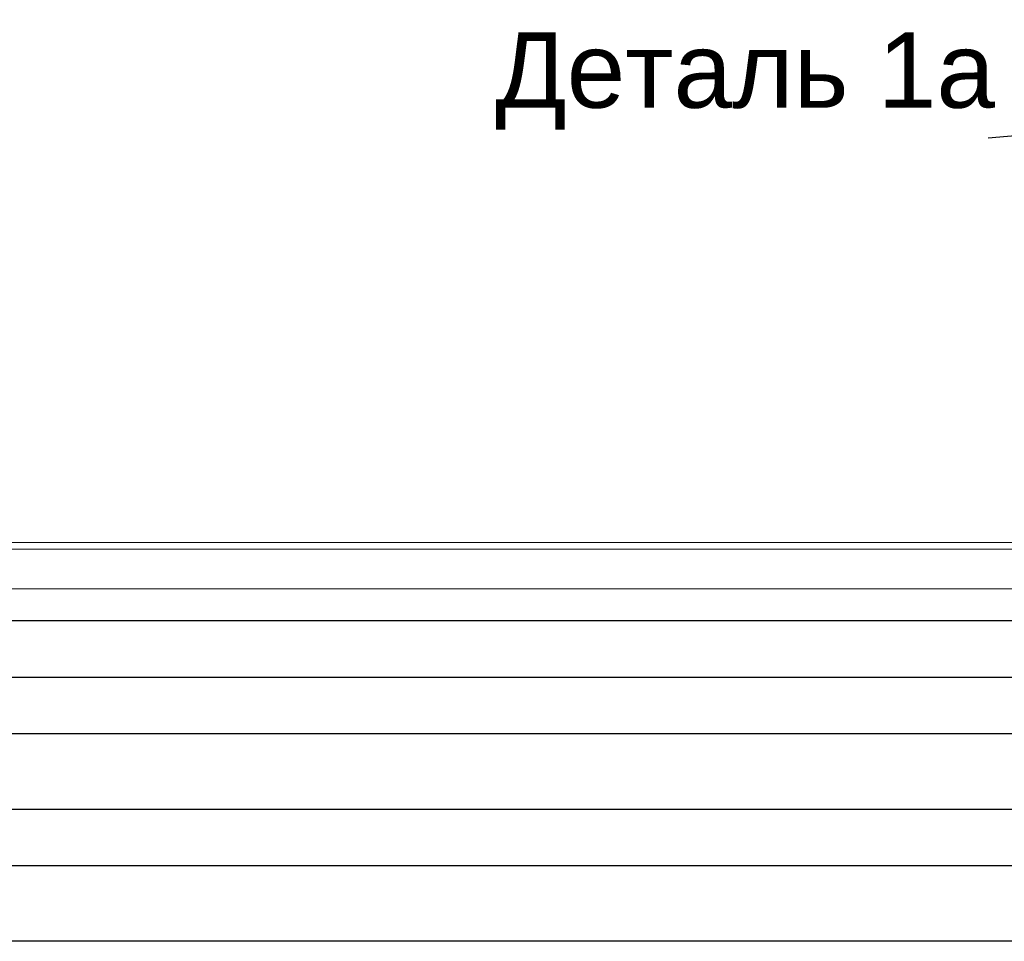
# Model space of a CAD drawing. Header units: millimetres. Extents: x -15683 to 202647, y -7448 to 20513.
# Tile 49 of 114: x 74282 to 76893, y 16164 to 18609. Entities that reach past the tile are written whole.
import ezdxf

# ---------------------------------------------------------------- set-up
doc = ezdxf.new("R2010")
doc.units = ezdxf.units.MM
doc.header["$MEASUREMENT"] = 0
doc.set_wipeout_variables(frame=1)
doc.linetypes.add('Wipeout_Contour', pattern=[1000, 0, -1000])
doc.layers.add('1 Молдинги', color=7, linetype='Continuous')
doc.layers.add('Новый_Фартук парапета', color=7, linetype='Continuous')
for name, color, linetype, lineweight in [('1 Молдинги_Ном._пера__21', 7, 'Continuous', 30), ('Аннотация - Выносная Надпись.Фасад фрагмент_Ном._пера__1', 7, 'Continuous', 15), ('Новый_Фартук парапета_Ном._пера__1', 7, 'Continuous', 15)]:
    doc.layers.add(name, color=color, linetype=linetype, lineweight=lineweight)
doc.styles.add('СГЕНЕРИР_СТИЛЬ_1', font='arial.ttf')
doc.dimstyles.new('СГЕНЕРИР_СТИЛЬ__2', dxfattribs={"dimtxt": 0.18, "dimasz": 182.4, "dimexe": 0.18, "dimexo": 0.0625, "dimgap": 0, "dimtad": 0, "dimtih": 1, "dimtoh": 1, "dimdec": 4, "dimzin": 0, "dimdsep": 46, "dimcen": 0.09, "dimadec": 0, "dimazin": 0, "dimtfac": 1, "dimtdec": 4, "dimtmove": 0, "dimatfit": 3, "dimldrblk": 'ARROWHEAD_11', "dimfxl": 1, "dimtolj": 1, "dimtzin": 0, "dimarcsym": 0})

# ---------------------------------------------------------------- blocks, each defined once
blk = doc.blocks.new('Элемент Разреза_154_2', base_point=(63923.8, 4721.7))
at = {"layer": 'Новый_Фартук парапета_Ном._пера__1', "color": 7, "linetype": 'Continuous', "lineweight": 15}
for p, q in [((77840.9, 17221.7), (35479.5, 17221.7)), ((77840.9, 17204.3), (35461, 17204.3)), ((77421, 17098.9), (35461, 17098.9))]:
    blk.add_line(p, q, dxfattribs=at)
blk = doc.blocks.new('Элемент Разреза_158_2', base_point=(63923.8, 4721.7))
at = {"layer": '1 Молдинги_Ном._пера__21', "color": 7, "linetype": 'Continuous', "lineweight": 30}
for p, q in [((77421, 17014.2), (35890, 17014.2)), ((77471, 16864.2), (35890, 16864.2)), ((77521, 16714.2), (35890, 16714.2)), ((77571, 16514.2), (35890, 16514.2)), ((77691, 16364.2), (35890, 16364.2)), ((77741, 16164.2), (35890, 16164.2))]:
    blk.add_line(p, q, dxfattribs=at)
blk = doc.blocks.new('ARROWHEAD_11')
at = {"color": 0, "linetype": 'Continuous', "lineweight": 0}
blk.add_line((0, 0), (-1, 0), dxfattribs=at)
at = {"color": 0, "linetype": 'Continuous', "lineweight": 0, "const_width": 0.25, "flags": 128}
blk.add_lwpolyline([(-0.125, 0, 1), (0.125, 0, 1)], format="xyb", close=True, dxfattribs=at)

msp = doc.modelspace()

# ---------------------------------------------------------------- block references
at = {"layer": '1 Молдинги', "lineweight": 0}
msp.add_blockref('Элемент Разреза_158_2', (63923.8, 4721.7), dxfattribs=at)
at = {"layer": 'Новый_Фартук парапета', "lineweight": 0}
msp.add_blockref('Элемент Разреза_154_2', (63923.8, 4721.7), dxfattribs=at)

# ---------------------------------------------------------------- wipeouts: each hides what was drawn before it
at = {"color": 7, "linetype": 'Wipeout_Contour', "lineweight": 15, "ltscale": 313632.677192}
msp.add_wipeout([(75561.6, 18608.9), (76850.1, 18608.9), (76850.1, 18294.6), (75561.6, 18294.6)], dxfattribs=at).dxf.layer = 'Аннотация - Выносная Надпись.Фасад фрагмент_Ном._пера__1'

# ---------------------------------------------------------------- next in the draw order: texts
at = {"layer": 'Аннотация - Выносная Надпись.Фасад фрагмент_Ном._пера__1', "color": 7, "linetype": 'Continuous', "lineweight": 15, "insert": (76205.8, 18317.3), "char_height": 200, "attachment_point": 8, "style": 'СГЕНЕРИР_СТИЛЬ_1'}
msp.add_mtext('\\A1;Деталь 1а', dxfattribs=at)

# ---------------------------------------------------------------- next in the draw order: leaders
at = {"layer": 'Аннотация - Выносная Надпись.Фасад фрагмент_Ном._пера__1', "color": 7, "linetype": 'Continuous', "lineweight": 15, "annotation_type": 0, "has_hookline": 1, "hookline_direction": 1, "text_width": 1313.1}
msp.add_leader([(77662.3, 16836.2), (77104.6, 18317.3), (76850.1, 18294.6)], dimstyle='СГЕНЕРИР_СТИЛЬ__2', dxfattribs=at)

doc.saveas('drawing.dxf')
